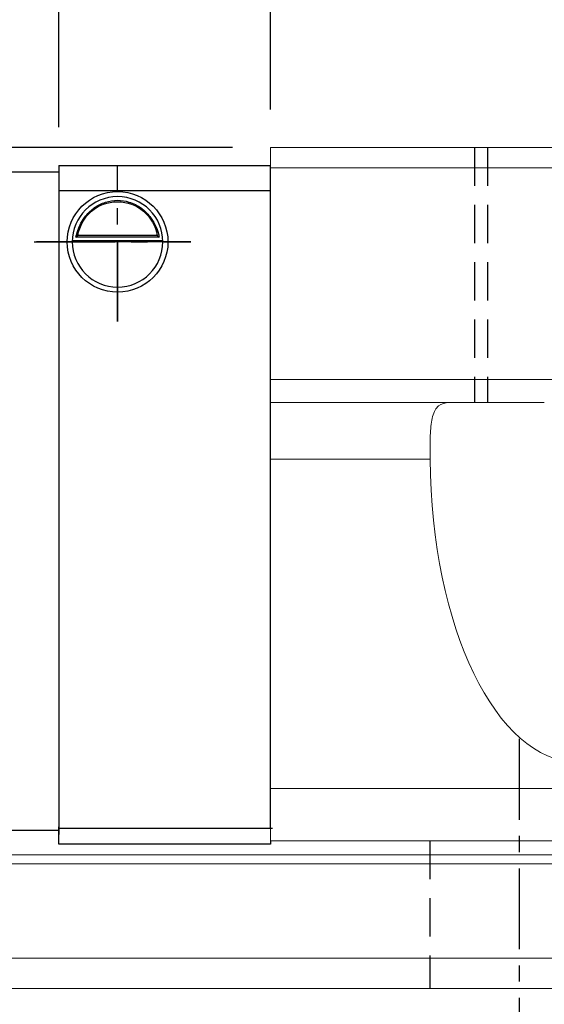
# Model space of a CAD drawing. Header units: millimetres. Extents: x 0 to 264, y 297 to 404.
# Tile 4 of 49: x 165 to 185, y 320 to 359. Entities that reach past the tile are written whole.
import ezdxf

# ---------------------------------------------------------------- set-up
doc = ezdxf.new("R2010")
doc.units = ezdxf.units.MM
doc.header["$PDSIZE"] = -1
doc.linetypes.add('CENTER', pattern=[10.16, 6.35, -1.27, 1.27, -1.27])
doc.linetypes.add('DASHED', pattern=[0.75, 0.5, -0.25])
for name, color, linetype in [('2', 7, 'Continuous'), ('CL', 1, 'CENTER'), ('DIM', 4, 'Continuous'), ('HID', 2, 'DASHED'), ('OUT', 3, 'Continuous')]:
    doc.layers.add(name, color=color, linetype=linetype)
doc.styles.add('DIM-7', font='SIMPLEX.shx', dxfattribs={"width": 0.7, "bigfont": 'chineset.shx'})
doc.dimstyles.new('CNS', dxfattribs={"dimtxt": 3.5, "dimasz": 2.5, "dimexe": 1, "dimexo": 1.5, "dimgap": 0.09, "dimtad": 0, "dimdsep": 46, "dimtxsty": 'DIM-7', "dimcen": 0.09, "dimclrd": 1, "dimclre": 1, "dimclrt": 4, "dimadec": 0, "dimazin": 0, "dimtfac": 1, "dimtix": 1, "dimtmove": 2, "dimatfit": 3, "dimfxl": 1, "dimtvp": 0.971429, "dimtolj": 1, "dimarcsym": 0})

# ---------------------------------------------------------------- blocks, each defined once
blk = doc.blocks.new('*D11')
at = {"layer": 'DEFPOINTS', "color": 0, "transparency": 16777216}
for p in [(174.457, 369.687), (174.457, 353.772), (233.457, 353.772)]:
    blk.add_point(p, dxfattribs=at)
at = {"layer": 'DIM', "color": 7, "lineweight": -2, "transparency": 16777216}
for p, q in [((174.457, 355.272), (174.457, 370.687)), ((233.457, 355.272), (233.457, 370.687)), ((230.957, 369.687), (176.957, 369.687))]:
    blk.add_line(p, q, dxfattribs=at)
at = {"layer": 'DIM', "color": 7, "transparency": 16777216}
for points in [[(176.957, 370.104), (176.957, 369.27), (174.457, 369.687)], [(230.957, 370.104), (230.957, 369.27), (233.457, 369.687)]]:
    blk.add_solid(points, dxfattribs=at)
at = {"layer": 'DIM', "color": 7, "transparency": 16777216, "insert": (203.957, 373.087), "char_height": 3.5, "attachment_point": 5, "style": 'DIM-7'}
blk.add_mtext('\\A1;59', dxfattribs=at)
blk = doc.blocks.new('*D5')
at = {"layer": 'DEFPOINTS', "color": 0, "transparency": 16777216}
for p in [(244.457, 383.858), (244.457, 352.822), (163.457, 352.675)]:
    blk.add_point(p, dxfattribs=at)
at = {"layer": 'DIM', "color": 7, "lineweight": -2, "transparency": 16777216}
for p, q in [((163.457, 354.175), (163.457, 384.858)), ((244.457, 354.322), (244.457, 384.858)), ((165.957, 383.858), (241.957, 383.858))]:
    blk.add_line(p, q, dxfattribs=at)
at = {"layer": 'DIM', "color": 7, "transparency": 16777216}
for points in [[(165.957, 384.274), (165.957, 383.441), (163.457, 383.858)], [(241.957, 384.274), (241.957, 383.441), (244.457, 383.858)]]:
    blk.add_solid(points, dxfattribs=at)
at = {"layer": 'DIM', "color": 7, "transparency": 16777216, "insert": (203.957, 387.258), "char_height": 3.5, "attachment_point": 5, "style": 'DIM-7'}
blk.add_mtext('\\A1;81', dxfattribs=at)
blk = doc.blocks.new('*D19')
at = {"layer": 'DEFPOINTS', "color": 0, "transparency": 16777216}
for p in [(241.757, 376.558), (166.157, 353.072), (241.757, 353.072)]:
    blk.add_point(p, dxfattribs=at)
at = {"layer": 'DIM', "color": 7, "lineweight": -2, "transparency": 16777216}
for p, q in [((166.157, 354.572), (166.157, 377.558)), ((241.757, 354.572), (241.757, 377.558)), ((168.657, 376.558), (239.257, 376.558))]:
    blk.add_line(p, q, dxfattribs=at)
at = {"layer": 'DIM', "color": 7, "transparency": 16777216}
for points in [[(168.657, 376.974), (168.657, 376.141), (166.157, 376.558)], [(239.257, 376.974), (239.257, 376.141), (241.757, 376.558)]]:
    blk.add_solid(points, dxfattribs=at)
at = {"layer": 'DIM', "color": 7, "transparency": 16777216, "insert": (203.957, 379.958), "char_height": 3.5, "attachment_point": 5, "style": 'DIM-7'}
blk.add_mtext('\\A1;75.6', dxfattribs=at)
blk = doc.blocks.new('*D20')
at = {"layer": 'DEFPOINTS', "color": 0, "transparency": 16777216}
for p in [(146.673, 353.772), (174.457, 353.772), (152.54, 349.072)]:
    blk.add_point(p, dxfattribs=at)
at = {"layer": 'DIM', "color": 7, "lineweight": -2, "transparency": 16777216}
for p, q in [((146.673, 356.272), (146.673, 358.772)), ((172.957, 353.772), (145.673, 353.772)), ((146.673, 349.072), (146.673, 353.772)), ((151.04, 349.072), (145.673, 349.072)), ((146.673, 346.572), (146.673, 344.072))]:
    blk.add_line(p, q, dxfattribs=at)
at = {"layer": 'DIM', "color": 7, "transparency": 16777216}
for points in [[(146.257, 356.272), (147.09, 356.272), (146.673, 353.772)], [(146.257, 346.572), (147.09, 346.572), (146.673, 349.072)]]:
    blk.add_solid(points, dxfattribs=at)
at = {"layer": 'DIM', "color": 7, "transparency": 16777216, "insert": (143.273, 351.422), "char_height": 3.5, "attachment_point": 5, "rotation": 90, "style": 'DIM-7'}
blk.add_mtext('\\A1;4.5', dxfattribs=at)

msp = doc.modelspace()

# ---------------------------------------------------------------- linework, layer by layer
at = {"layer": '2', "color": 0, "linetype": 'Continuous'}
for p, q in [((163.457, 352.822), (166.157, 352.822)), ((166.157, 353.072), (174.457, 353.072)), ((166.157, 353.072), (166.157, 352.072)), ((166.157, 352.822), (166.157, 352.675)), ((166.157, 352.822), (166.157, 351.322)), ((174.457, 327.072), (174.457, 353.072)), ((166.157, 352.675), (166.157, 351.468)), ((166.157, 352.072), (166.157, 327.072)), ((174.457, 352.072), (166.157, 352.072)), ((166.157, 351.468), (166.157, 351.115)), ((166.157, 351.322), (166.157, 328.322)), ((166.157, 351.115), (166.157, 328.529)), ((166.683, 350.122), (170.232, 350.122)), ((170.089, 350.255), (166.826, 350.255)), ((170.012, 350.322), (166.902, 350.322)), ((174.457, 348.172), (174.457, 348.422)), ((166.157, 328.529), (166.157, 328.175)), ((166.157, 328.322), (166.157, 326.822)), ((166.157, 328.175), (166.157, 327.118)), ((166.157, 326.972), (163.457, 326.972)), ((166.157, 326.972), (166.157, 327.118)), ((166.157, 327.072), (174.537, 327.072)), ((166.157, 326.572), (166.157, 327.072)), ((166.157, 326.437), (166.157, 326.572)), ((166.157, 326.437), (166.157, 326.572)), ((174.457, 326.572), (174.457, 326.437)), ((174.458, 326.437), (166.157, 326.437)), ((174.458, 326.437), (166.157, 326.437))]:
    msp.add_line(p, q, dxfattribs=at)
at = {"layer": '2', "color": 0, "linetype": 'Continuous', "extrusion": (0, 0, -1)}
for radius, start, end in [(1.975, 270, 90), (1.975, 90, 270), (1.575, 9.1332, 90), (1.575, 90, 170.8668)]:
    msp.add_arc((-168.457, 350.072), radius, start, end, dxfattribs=at)
at = {"layer": '2', "color": 0, "linetype": 'Continuous'}
for start, end in [(90, 270), (270, 90)]:
    msp.add_arc((168.457, 350.072), 1.775, start, end, dxfattribs=at)
for points, knots in [([(166.826, 350.255), (166.841, 350.331), (166.864, 350.42), (166.927, 350.61), (166.97, 350.712), (167.075, 350.907), (167.138, 351.004), (167.31, 351.215), (167.429, 351.326), (167.688, 351.506), (167.833, 351.579), (168.135, 351.676), (168.297, 351.703), (168.457, 351.703)], [0, 0, 0, 0, 0.137686, 0.137686, 0.275472, 0.275472, 0.412356, 0.412356, 0.606431, 0.606431, 0.804639, 0.804639, 1, 1, 1, 1]), ([(168.457, 351.703), (168.609, 351.703), (168.761, 351.679), (169.078, 351.583), (169.244, 351.499), (169.514, 351.301), (169.628, 351.19), (169.8, 350.971), (169.867, 350.864), (169.973, 350.65), (170.014, 350.54), (170.063, 350.374), (170.078, 350.311), (170.089, 350.255)], [0, 0, 0, 0, 0.183798, 0.183798, 0.410489, 0.410489, 0.600027, 0.600027, 0.749109, 0.749109, 0.899192, 0.899192, 1, 1, 1, 1])]:
    msp.add_open_spline(points, degree=3, knots=knots, dxfattribs=at)
for points in [[(166.826, 350.255), (166.851, 350.277), (166.877, 350.3), (166.902, 350.322)], [(170.012, 350.322), (170.038, 350.3), (170.064, 350.277), (170.089, 350.255)]]:
    msp.add_open_spline(points, degree=3, dxfattribs=at)
at = {"layer": 'CL', "color": 0, "ltscale": 0.5}
for p, q in [((168.457, 346.949), (168.457, 353.072)), ((168.457, 350.072), (165.185, 350.072)), ((165.185, 350.072), (171.325, 350.072)), ((171.325, 350.072), (168.457, 350.072)), ((168.457, 350.072), (168.457, 346.949)), ((184.204, 330.572), (184.204, 317.772))]:
    msp.add_line(p, q, dxfattribs=at)
at = {"layer": 'HID', "color": 0, "ltscale": 3}
for p, q in [((182.457, 353.772), (182.457, 343.772)), ((182.957, 353.772), (182.957, 343.772)), ((180.704, 326.572), (180.704, 320.772))]:
    msp.add_line(p, q, dxfattribs=at)
at = {"layer": 'OUT', "color": 0, "linetype": 'Continuous', "lineweight": 15}
for p, q in [((192.057, 353.772), (174.457, 353.772)), ((174.457, 352.972), (174.457, 353.772)), ((192.057, 352.972), (174.457, 352.972)), ((174.457, 344.672), (174.457, 352.972)), ((174.457, 343.771), (174.457, 344.671)), ((192.057, 344.671), (174.457, 344.671)), ((174.457, 341.548), (174.457, 343.772)), ((185.185, 343.772), (174.457, 343.772)), ((185.187, 343.772), (185.185, 343.772)), ((180.708, 341.551), (174.457, 341.551)), ((174.457, 328.622), (174.457, 341.548)), ((174.457, 326.572), (174.457, 328.622)), ((233.457, 328.622), (174.457, 328.622)), ((233.457, 326.572), (174.457, 326.572)), ((264.204, 326.018), (145.804, 326.018)), ((264.204, 325.665), (145.749, 325.665)), ((264.204, 321.972), (144.627, 321.972)), ((264.204, 320.772), (104.204, 320.772))]:
    msp.add_line(p, q, dxfattribs=at)
msp.add_ellipse((186.457, 341.735), major_axis=(0, 12.064), ratio=0.476606, start_param=1.586078, end_param=4.697155, dxfattribs=at)
msp.add_open_spline([(181.448, 343.772), (181.301, 343.748), (181.007, 343.7), (180.791, 343.266), (180.71, 342.592), (180.707, 341.969), (180.708, 341.604), (180.708, 341.547)], degree=3, knots=[0, 0, 0, 0, 0.243161, 0.487082, 0.718164, 0.955139, 1, 1, 1, 1], dxfattribs=at)

# ---------------------------------------------------------------- dimensions: what is measured, and where the dimension line sits
at = {"layer": 'DIM', "color": 0}
for base, p1, p2, picture, middle in [((244.457, 383.858), (163.457, 352.675), (244.457, 352.822), '*D5', (203.957, 387.258)), ((241.757, 376.558), (166.157, 353.072), (241.757, 353.072), '*D19', (203.957, 379.958)), ((174.457, 369.687), (233.457, 353.772), (174.457, 353.772), '*D11', (203.957, 373.087))]:
    dim = msp.add_linear_dim(base=base, p1=p1, p2=p2, dimstyle='CNS', override={"dimclrd": 7, "dimclre": 7, "dimclrt": 7}, dxfattribs=at)
    dim.commit()
    dim.dimension.update_dxf_attribs({"geometry": picture, "text_midpoint": middle})
dim = msp.add_linear_dim(base=(146.673, 353.772), p1=(152.54, 349.072), p2=(174.457, 353.772), angle=90, text='4.5', dimstyle='CNS', override={"dimclrd": 7, "dimclre": 7, "dimclrt": 7}, dxfattribs=at)
dim.commit()
dim.dimension.update_dxf_attribs({"geometry": '*D20', "text_midpoint": (143.273, 351.422)})

doc.saveas('drawing.dxf')
